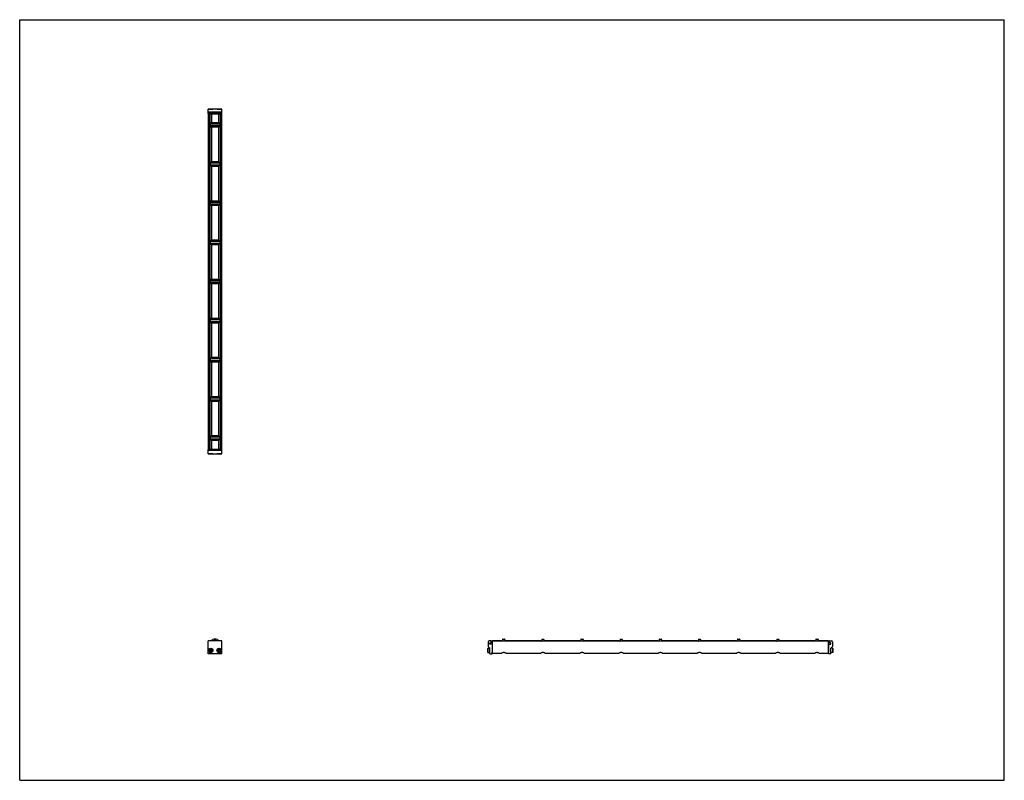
# Model space of a CAD drawing. Header units: inches. Extents: x 0 to 88, y 0 to 68.
import ezdxf

# ---------------------------------------------------------------- set-up
doc = ezdxf.new("R2010")
doc.units = ezdxf.units.IN
doc.header["$LTSCALE"] = 4.84
doc.header["$MEASUREMENT"] = 0
doc.layers.get('0').update_dxf_attribs({"linetype": 'CONTINUOUS'})
for name, color, linetype in [('205977_205978_205979_205978_BL0', 7, 'CONTINUOUS'), ('205977_205978_205979_20597_BL13', 7, 'CONTINUOUS'), ('240826_BL10', 7, 'CONTINUOUS'), ('240826_BL11', 7, 'CONTINUOUS'), ('240826_BL12', 7, 'CONTINUOUS'), ('240826_BL14', 7, 'CONTINUOUS'), ('240826_BL15', 7, 'CONTINUOUS'), ('240826_BL4', 7, 'CONTINUOUS'), ('240826_BL7', 7, 'CONTINUOUS'), ('240826_BL8', 7, 'CONTINUOUS'), ('240826_BL9', 7, 'CONTINUOUS'), ('2410WW_241030_BL16', 7, 'CONTINUOUS'), ('2436WW_243630_BL3', 7, 'CONTINUOUS'), ('9506XXM_950616M_BL1', 7, 'CONTINUOUS'), ('9506XXM_950616M_BL2', 7, 'CONTINUOUS'), ('9506XXM_950616M_BL5', 7, 'CONTINUOUS'), ('9506XXM_950616M_BL6', 7, 'CONTINUOUS')]:
    doc.layers.add(name, color=color, linetype=linetype)

# ---------------------------------------------------------------- blocks, each defined once
blk = doc.blocks.new('205977_205978_205979_205978_BL0', base_point=(29.541, 20.446))
at = {"layer": '205977_205978_205979_205978_BL0', "color": 7, "linetype": 'CONTINUOUS'}
for p, q in [((16.961, 29.576), (16.846, 29.576)), ((16.846, 29.201), (16.846, 29.576)), ((18.062, 29.556), (16.846, 29.556)), ((18.062, 29.474), (16.846, 29.474)), ((16.846, 29.201), (18.062, 29.201)), ((17.711, 29.576), (17.197, 29.576)), ((18.062, 29.576), (17.947, 29.576)), ((18.062, 29.201), (18.062, 29.576)), ((16.846, 11.315), (16.846, 12.465)), ((18.062, 12.465), (16.846, 12.465)), ((18.062, 11.315), (18.062, 12.465)), ((41.862, 12.375), (41.862, 11.972)), ((42.12, 12.465), (41.952, 12.465)), ((42.135, 12.308), (42.135, 12.45)), ((41.866, 11.961), (42.008, 11.82)), ((42.012, 11.33), (42.012, 11.809)), ((42.017, 12.164), (42.017, 12.293)), ((42.017, 12.293), (42.12, 12.293)), ((42.202, 12.164), (42.017, 12.164)), ((42.217, 12.149), (42.217, 11.464)), ((42.217, 11.464), (42.222, 11.464)), ((42.237, 11.33), (42.237, 11.449)), ((18.062, 11.315), (16.846, 11.315)), ((42.027, 11.315), (42.222, 11.315))]:
    blk.add_line(p, q, dxfattribs=at)
for centre, radius, start, end in [((41.952, 12.375), 0.09, 90, 180), ((42.12, 12.45), 0.015, 0, 90), ((41.877, 11.972), 0.015, 180, 225), ((41.997, 11.809), 0.015, 0, 45), ((42.12, 12.308), 0.015, 270, 360), ((42.202, 12.149), 0.015, 0, 90), ((42.222, 11.449), 0.015, 0, 90), ((42.027, 11.33), 0.015, 180, 270), ((42.222, 11.33), 0.015, 270, 360)]:
    blk.add_arc(centre, radius, start, end, dxfattribs=at)
blk = doc.blocks.new('9506XXM_950616M_BL1', base_point=(17.079, 20.508))
at = {"layer": '9506XXM_950616M_BL1', "color": 7, "linetype": 'CONTINUOUS'}
for p, q in [((16.901, 29.194), (16.894, 29.201)), ((17.256, 29.194), (16.901, 29.194)), ((16.961, 29.556), (16.961, 29.598)), ((17.197, 29.556), (17.197, 29.598)), ((17.256, 29.194), (17.263, 29.201)), ((16.988, 11.607), (17.027, 11.689)), ((17.039, 11.532), (16.988, 11.607)), ((17.027, 11.689), (17.118, 11.696)), ((17.13, 11.539), (17.039, 11.532)), ((17.118, 11.696), (17.169, 11.622)), ((17.169, 11.622), (17.13, 11.539))]:
    blk.add_line(p, q, dxfattribs=at)
for radius in [0.197, 0.177]:
    blk.add_circle((17.079, 11.614), radius, dxfattribs=at)
blk = doc.blocks.new('9506XXM_950616M_BL2', base_point=(29.945, 20.508))
at = {"layer": '9506XXM_950616M_BL2', "color": 7, "linetype": 'CONTINUOUS'}
for p, q in [((17.651, 29.194), (17.644, 29.201)), ((18.006, 29.194), (17.651, 29.194)), ((17.711, 29.556), (17.711, 29.598)), ((17.947, 29.556), (17.947, 29.598)), ((18.006, 29.194), (18.013, 29.201)), ((17.738, 11.626), (17.794, 11.698)), ((17.773, 11.542), (17.738, 11.626)), ((17.863, 11.53), (17.773, 11.542)), ((17.794, 11.698), (17.884, 11.687)), ((17.919, 11.603), (17.863, 11.53)), ((17.884, 11.687), (17.919, 11.603)), ((41.854, 11.792), (41.874, 11.811)), ((41.854, 11.437), (41.854, 11.792)), ((41.874, 11.418), (41.874, 11.811)), ((41.874, 11.811), (42.012, 11.811)), ((42.217, 11.733), (42.259, 11.733)), ((42.217, 11.496), (42.259, 11.496)), ((41.854, 11.437), (41.874, 11.418)), ((41.874, 11.418), (42.012, 11.418))]:
    blk.add_line(p, q, dxfattribs=at)
for radius in [0.197, 0.177]:
    blk.add_circle((17.829, 11.614), radius, dxfattribs=at)
blk = doc.blocks.new('2436WW_243630_BL3', base_point=(44.552, 35.49))
at = {"layer": '2436WW_243630_BL3', "color": 7, "linetype": 'CONTINUOUS'}
for p, q in [((16.846, 59.598), (16.846, 29.598)), ((16.846, 59.598), (18.062, 59.598)), ((16.866, 59.598), (16.866, 29.598)), ((16.991, 59.598), (16.991, 58.711)), ((17.141, 59.598), (17.141, 58.786)), ((17.766, 59.598), (17.766, 58.786)), ((17.916, 59.598), (17.916, 58.711)), ((18.041, 59.598), (18.041, 29.598)), ((18.062, 29.598), (18.062, 59.598)), ((16.991, 58.485), (16.991, 55.211)), ((17.766, 58.786), (17.141, 58.786)), ((17.141, 58.41), (17.141, 55.286)), ((17.141, 58.41), (17.766, 58.41)), ((17.766, 58.41), (17.766, 55.286)), ((17.916, 58.485), (17.916, 55.211)), ((16.991, 54.985), (16.991, 51.711)), ((17.766, 55.286), (17.141, 55.286)), ((17.141, 54.91), (17.141, 51.786)), ((17.141, 54.91), (17.766, 54.91)), ((17.766, 54.91), (17.766, 51.786)), ((17.916, 54.985), (17.916, 51.711)), ((16.991, 51.485), (16.991, 48.211)), ((17.766, 51.786), (17.141, 51.786)), ((17.141, 51.41), (17.141, 48.286)), ((17.141, 51.41), (17.766, 51.41)), ((17.766, 51.41), (17.766, 48.286)), ((17.916, 51.485), (17.916, 48.211)), ((16.991, 47.985), (16.991, 44.711)), ((17.766, 48.286), (17.141, 48.286)), ((17.141, 47.91), (17.141, 44.786)), ((17.141, 47.91), (17.766, 47.91)), ((17.766, 47.91), (17.766, 44.786)), ((17.916, 47.985), (17.916, 44.711)), ((16.991, 44.485), (16.991, 41.211)), ((17.766, 44.786), (17.141, 44.786)), ((17.141, 44.41), (17.141, 41.286)), ((17.141, 44.41), (17.766, 44.41)), ((17.766, 44.41), (17.766, 41.286)), ((17.916, 44.485), (17.916, 41.211)), ((16.991, 40.985), (16.991, 37.711)), ((17.766, 41.286), (17.141, 41.286)), ((17.141, 40.91), (17.766, 40.91)), ((17.141, 40.91), (17.141, 37.786)), ((17.766, 40.91), (17.766, 37.786)), ((17.916, 40.985), (17.916, 37.711)), ((16.991, 37.485), (16.991, 34.211)), ((17.766, 37.786), (17.141, 37.786)), ((17.141, 37.41), (17.766, 37.41)), ((17.141, 37.41), (17.141, 34.286)), ((17.766, 37.41), (17.766, 34.286)), ((17.916, 37.485), (17.916, 34.211)), ((16.991, 33.985), (16.991, 30.711)), ((17.766, 34.286), (17.141, 34.286)), ((17.141, 33.91), (17.766, 33.91)), ((17.141, 33.91), (17.141, 30.786)), ((17.766, 33.91), (17.766, 30.786)), ((17.916, 33.985), (17.916, 30.711)), ((16.991, 30.485), (16.991, 29.598)), ((17.766, 30.786), (17.141, 30.786)), ((17.141, 30.41), (17.766, 30.41)), ((17.141, 30.41), (17.141, 29.598)), ((17.766, 30.41), (17.766, 29.598)), ((17.916, 30.485), (17.916, 29.598)), ((16.847, 29.598), (16.846, 29.598)), ((16.866, 29.598), (18.062, 29.598)), ((42.259, 12.456), (42.259, 12.49)), ((42.259, 12.49), (43.071, 12.49)), ((42.259, 11.382), (42.259, 12.427)), ((72.259, 12.427), (42.259, 12.427)), ((43.071, 12.49), (43.071, 12.427)), ((43.447, 12.427), (43.447, 12.49)), ((43.447, 12.49), (46.571, 12.49)), ((46.571, 12.49), (46.571, 12.427)), ((46.947, 12.427), (46.947, 12.49)), ((46.947, 12.49), (50.071, 12.49)), ((50.071, 12.49), (50.071, 12.427)), ((50.447, 12.427), (50.447, 12.49)), ((50.447, 12.49), (53.571, 12.49)), ((53.571, 12.49), (53.571, 12.427)), ((53.947, 12.427), (53.947, 12.49)), ((53.947, 12.49), (57.071, 12.49)), ((57.071, 12.49), (57.071, 12.427)), ((57.447, 12.427), (57.447, 12.49)), ((57.447, 12.49), (60.571, 12.49)), ((60.571, 12.49), (60.571, 12.427)), ((60.947, 12.49), (64.071, 12.49)), ((60.947, 12.427), (60.947, 12.49)), ((64.071, 12.49), (64.071, 12.427)), ((64.447, 12.49), (67.571, 12.49)), ((64.447, 12.427), (64.447, 12.49)), ((67.571, 12.49), (67.571, 12.427)), ((67.947, 12.49), (71.071, 12.49)), ((67.947, 12.427), (67.947, 12.49)), ((71.071, 12.49), (71.071, 12.427)), ((71.447, 12.49), (72.259, 12.49)), ((71.447, 12.427), (71.447, 12.49)), ((72.259, 12.49), (72.259, 11.382)), ((42.259, 11.381), (43.083, 11.381)), ((43.435, 11.381), (46.583, 11.381)), ((46.935, 11.381), (50.083, 11.381)), ((50.435, 11.381), (53.583, 11.381)), ((53.935, 11.381), (57.083, 11.381)), ((57.435, 11.381), (60.583, 11.381)), ((60.935, 11.381), (64.083, 11.381)), ((64.435, 11.381), (67.583, 11.381)), ((67.935, 11.381), (71.083, 11.381)), ((71.435, 11.381), (72.259, 11.381))]:
    blk.add_line(p, q, dxfattribs=at)
for centre, radius, start, end in [((17.141, 58.598), 0.188, 90, 270), ((17.766, 58.598), 0.188, 270, 90), ((17.141, 55.098), 0.188, 90, 270), ((17.766, 55.098), 0.188, 270, 90), ((17.141, 51.598), 0.188, 90, 270), ((17.766, 51.598), 0.188, 270, 90), ((17.141, 48.098), 0.188, 90, 270), ((17.766, 48.098), 0.188, 270, 90), ((17.141, 44.598), 0.188, 90, 270), ((17.766, 44.598), 0.188, 270, 90), ((17.141, 41.098), 0.188, 90, 270), ((17.766, 41.098), 0.188, 270, 90), ((17.141, 37.598), 0.188, 90, 270), ((17.766, 37.598), 0.188, 270, 90), ((17.141, 34.098), 0.188, 90, 270), ((17.766, 34.098), 0.188, 270, 90), ((17.141, 30.598), 0.188, 90, 270), ((17.766, 30.598), 0.188, 270, 90), ((17.454, 12.177), 0.312, 67.61125, 112.38658)]:
    blk.add_arc(centre, radius, start, end, dxfattribs=at)
for points, knots in [([(43.259, 11.418), (43.24, 11.418), (43.211, 11.415), (43.175, 11.407), (43.151, 11.4), (43.129, 11.393), (43.111, 11.387), (43.095, 11.383), (43.086, 11.381), (43.082, 11.381)], [0, 0, 0, 0, 0.317879, 0.467872, 0.607621, 0.734291, 0.844293, 0.933908, 1, 1, 1, 1]), ([(43.436, 11.381), (43.432, 11.381), (43.423, 11.383), (43.407, 11.387), (43.388, 11.393), (43.367, 11.4), (43.343, 11.407), (43.316, 11.413), (43.288, 11.417), (43.269, 11.418), (43.259, 11.418)], [0, 0, 0, 0, 0.066051, 0.155614, 0.265573, 0.39217, 0.531843, 0.681836, 0.839371, 1, 1, 1, 1]), ([(46.759, 11.418), (46.74, 11.418), (46.711, 11.415), (46.675, 11.407), (46.651, 11.4), (46.629, 11.393), (46.611, 11.387), (46.595, 11.383), (46.586, 11.381), (46.582, 11.381)], [0, 0, 0, 0, 0.317879, 0.467872, 0.607621, 0.734291, 0.844293, 0.933908, 1, 1, 1, 1]), ([(46.936, 11.381), (46.932, 11.381), (46.923, 11.383), (46.907, 11.387), (46.888, 11.393), (46.867, 11.4), (46.843, 11.407), (46.816, 11.413), (46.788, 11.417), (46.769, 11.418), (46.759, 11.418)], [0, 0, 0, 0, 0.066051, 0.155614, 0.265573, 0.39217, 0.531843, 0.681836, 0.839371, 1, 1, 1, 1]), ([(50.259, 11.418), (50.24, 11.418), (50.211, 11.415), (50.175, 11.407), (50.151, 11.4), (50.129, 11.393), (50.111, 11.387), (50.095, 11.383), (50.086, 11.381), (50.082, 11.381)], [0, 0, 0, 0, 0.317879, 0.467872, 0.607621, 0.734291, 0.844293, 0.933908, 1, 1, 1, 1]), ([(50.436, 11.381), (50.432, 11.381), (50.423, 11.383), (50.407, 11.387), (50.388, 11.393), (50.367, 11.4), (50.343, 11.407), (50.316, 11.413), (50.288, 11.417), (50.269, 11.418), (50.259, 11.418)], [0, 0, 0, 0, 0.066051, 0.155614, 0.265573, 0.39217, 0.531843, 0.681836, 0.839371, 1, 1, 1, 1]), ([(53.759, 11.418), (53.74, 11.418), (53.711, 11.415), (53.675, 11.407), (53.651, 11.4), (53.629, 11.393), (53.611, 11.387), (53.595, 11.383), (53.586, 11.381), (53.582, 11.381)], [0, 0, 0, 0, 0.317879, 0.467872, 0.607621, 0.734291, 0.844293, 0.933908, 1, 1, 1, 1]), ([(53.936, 11.381), (53.932, 11.381), (53.923, 11.383), (53.907, 11.387), (53.888, 11.393), (53.867, 11.4), (53.843, 11.407), (53.816, 11.413), (53.788, 11.417), (53.769, 11.418), (53.759, 11.418)], [0, 0, 0, 0, 0.066051, 0.155614, 0.265573, 0.39217, 0.531843, 0.681836, 0.839371, 1, 1, 1, 1]), ([(57.259, 11.418), (57.24, 11.418), (57.211, 11.415), (57.175, 11.407), (57.151, 11.4), (57.129, 11.393), (57.111, 11.387), (57.095, 11.383), (57.086, 11.381), (57.082, 11.381)], [0, 0, 0, 0, 0.317879, 0.467872, 0.607621, 0.734291, 0.844293, 0.933908, 1, 1, 1, 1]), ([(57.436, 11.381), (57.432, 11.381), (57.423, 11.383), (57.407, 11.387), (57.388, 11.393), (57.367, 11.4), (57.343, 11.407), (57.316, 11.413), (57.288, 11.417), (57.269, 11.418), (57.259, 11.418)], [0, 0, 0, 0, 0.066051, 0.155614, 0.265573, 0.39217, 0.531843, 0.681836, 0.839371, 1, 1, 1, 1]), ([(60.759, 11.418), (60.74, 11.418), (60.711, 11.415), (60.675, 11.407), (60.651, 11.4), (60.629, 11.393), (60.611, 11.387), (60.595, 11.383), (60.586, 11.381), (60.582, 11.381)], [0, 0, 0, 0, 0.317879, 0.467872, 0.607621, 0.734291, 0.844293, 0.933908, 1, 1, 1, 1]), ([(60.936, 11.381), (60.932, 11.381), (60.923, 11.383), (60.907, 11.387), (60.888, 11.393), (60.867, 11.4), (60.843, 11.407), (60.816, 11.413), (60.788, 11.417), (60.769, 11.418), (60.759, 11.418)], [0, 0, 0, 0, 0.066051, 0.155614, 0.265573, 0.39217, 0.531843, 0.681836, 0.839371, 1, 1, 1, 1]), ([(64.259, 11.418), (64.24, 11.418), (64.211, 11.415), (64.175, 11.407), (64.151, 11.4), (64.129, 11.393), (64.111, 11.387), (64.095, 11.383), (64.086, 11.381), (64.082, 11.381)], [0, 0, 0, 0, 0.317879, 0.467872, 0.607621, 0.734291, 0.844293, 0.933908, 1, 1, 1, 1]), ([(64.436, 11.381), (64.432, 11.381), (64.423, 11.383), (64.407, 11.387), (64.388, 11.393), (64.367, 11.4), (64.343, 11.407), (64.316, 11.413), (64.288, 11.417), (64.269, 11.418), (64.259, 11.418)], [0, 0, 0, 0, 0.066051, 0.155614, 0.265573, 0.39217, 0.531843, 0.681836, 0.839371, 1, 1, 1, 1]), ([(67.759, 11.418), (67.74, 11.418), (67.711, 11.415), (67.675, 11.407), (67.651, 11.4), (67.629, 11.393), (67.611, 11.387), (67.595, 11.383), (67.586, 11.381), (67.582, 11.381)], [0, 0, 0, 0, 0.317879, 0.467872, 0.607621, 0.734291, 0.844293, 0.933908, 1, 1, 1, 1]), ([(67.936, 11.381), (67.932, 11.381), (67.923, 11.383), (67.907, 11.387), (67.888, 11.393), (67.867, 11.4), (67.843, 11.407), (67.816, 11.413), (67.788, 11.417), (67.769, 11.418), (67.759, 11.418)], [0, 0, 0, 0, 0.066051, 0.155614, 0.265573, 0.39217, 0.531843, 0.681836, 0.839371, 1, 1, 1, 1]), ([(71.259, 11.418), (71.24, 11.418), (71.211, 11.415), (71.175, 11.407), (71.151, 11.4), (71.129, 11.393), (71.111, 11.387), (71.095, 11.383), (71.086, 11.381), (71.082, 11.381)], [0, 0, 0, 0, 0.317879, 0.467872, 0.607621, 0.734291, 0.844293, 0.933908, 1, 1, 1, 1]), ([(71.436, 11.381), (71.432, 11.381), (71.423, 11.383), (71.407, 11.387), (71.388, 11.393), (71.367, 11.4), (71.343, 11.407), (71.316, 11.413), (71.288, 11.417), (71.269, 11.418), (71.259, 11.418)], [0, 0, 0, 0, 0.066051, 0.155614, 0.265573, 0.39217, 0.531843, 0.681836, 0.839371, 1, 1, 1, 1])]:
    blk.add_open_spline(points, degree=3, knots=knots, dxfattribs=at)
blk = doc.blocks.new('240826_BL4', base_point=(30.197, 21.447))
at = {"layer": '240826_BL4', "color": 7, "linetype": 'CONTINUOUS'}
for p, q in [((17.016, 30.683), (17.016, 30.513)), ((17.031, 30.698), (17.876, 30.698)), ((17.876, 30.498), (17.031, 30.498)), ((17.204, 30.716), (17.201, 30.698)), ((17.201, 30.498), (17.204, 30.48)), ((17.204, 30.716), (17.704, 30.716)), ((17.704, 30.48), (17.204, 30.48)), ((17.704, 30.716), (17.706, 30.698)), ((17.706, 30.498), (17.704, 30.48)), ((17.891, 30.683), (17.891, 30.513)), ((43.141, 12.427), (43.159, 12.43)), ((43.159, 12.6), (43.159, 12.427)), ((43.174, 12.615), (43.344, 12.615)), ((43.359, 12.6), (43.359, 12.427)), ((43.377, 12.427), (43.359, 12.43))]:
    blk.add_line(p, q, dxfattribs=at)
for centre, radius, start, end in [((17.031, 30.683), 0.015, 90, 180), ((17.031, 30.513), 0.015, 180, 270), ((17.876, 30.683), 0.015, 0, 90), ((17.876, 30.513), 0.015, 270, 360), ((17.454, 12.177), 0.438, 41.19836, 138.80164), ((17.454, 12.177), 0.33, 60.80879, 119.19296), ((17.454, 12.177), 0.322, 63.44672, 116.55146), ((43.174, 12.6), 0.015, 90, 180), ((43.344, 12.6), 0.015, 0, 90)]:
    blk.add_arc(centre, radius, start, end, dxfattribs=at)
blk = doc.blocks.new('9506XXM_950616M_BL5', base_point=(17.079, 59.8))
at = {"layer": '9506XXM_950616M_BL5', "color": 7, "linetype": 'CONTINUOUS'}
for p, q in [((16.901, 60.003), (16.894, 59.995)), ((16.901, 60.003), (17.256, 60.003)), ((17.256, 60.003), (17.263, 59.995)), ((16.961, 59.64), (16.961, 59.598)), ((17.197, 59.64), (17.197, 59.598))]:
    blk.add_line(p, q, dxfattribs=at)
blk = doc.blocks.new('9506XXM_950616M_BL6', base_point=(45.154, 35.71))
at = {"layer": '9506XXM_950616M_BL6', "color": 7, "linetype": 'CONTINUOUS'}
for p, q in [((17.651, 60.003), (17.644, 59.995)), ((17.651, 60.003), (18.006, 60.003)), ((18.006, 60.003), (18.013, 59.995)), ((17.711, 59.64), (17.711, 59.598)), ((17.947, 59.64), (17.947, 59.598)), ((72.301, 11.733), (72.259, 11.733)), ((72.301, 11.496), (72.259, 11.496)), ((72.644, 11.811), (72.506, 11.811)), ((72.663, 11.792), (72.644, 11.811)), ((72.644, 11.811), (72.644, 11.418)), ((72.663, 11.792), (72.663, 11.437)), ((72.644, 11.418), (72.506, 11.418)), ((72.663, 11.437), (72.644, 11.418))]:
    blk.add_line(p, q, dxfattribs=at)
blk = doc.blocks.new('240826_BL7', base_point=(31.947, 23.322))
at = {"layer": '240826_BL7', "color": 7, "linetype": 'CONTINUOUS'}
for p, q in [((17.016, 34.183), (17.016, 34.013)), ((17.031, 34.198), (17.876, 34.198)), ((17.876, 33.998), (17.031, 33.998)), ((17.204, 34.216), (17.201, 34.198)), ((17.201, 33.998), (17.204, 33.98)), ((17.204, 34.216), (17.704, 34.216)), ((17.704, 33.98), (17.204, 33.98)), ((17.704, 34.216), (17.706, 34.198)), ((17.706, 33.998), (17.704, 33.98)), ((17.891, 34.183), (17.891, 34.013)), ((46.641, 12.427), (46.659, 12.43)), ((46.659, 12.6), (46.659, 12.427)), ((46.674, 12.615), (46.844, 12.615)), ((46.859, 12.6), (46.859, 12.427)), ((46.877, 12.427), (46.859, 12.43))]:
    blk.add_line(p, q, dxfattribs=at)
for centre, start, end in [((17.031, 34.183), 90, 180), ((17.031, 34.013), 180, 270), ((17.876, 34.183), 0, 90), ((17.876, 34.013), 270, 360), ((46.674, 12.6), 90, 180), ((46.844, 12.6), 0, 90)]:
    blk.add_arc(centre, 0.015, start, end, dxfattribs=at)
blk = doc.blocks.new('240826_BL8', base_point=(33.697, 25.072))
at = {"layer": '240826_BL8', "color": 7, "linetype": 'CONTINUOUS'}
for p, q in [((17.016, 37.683), (17.016, 37.513)), ((17.031, 37.698), (17.876, 37.698)), ((17.876, 37.498), (17.031, 37.498)), ((17.204, 37.716), (17.201, 37.698)), ((17.201, 37.498), (17.204, 37.48)), ((17.204, 37.716), (17.704, 37.716)), ((17.704, 37.48), (17.204, 37.48)), ((17.704, 37.716), (17.706, 37.698)), ((17.706, 37.498), (17.704, 37.48)), ((17.891, 37.683), (17.891, 37.513)), ((50.141, 12.427), (50.159, 12.43)), ((50.159, 12.6), (50.159, 12.427)), ((50.174, 12.615), (50.344, 12.615)), ((50.359, 12.6), (50.359, 12.427)), ((50.377, 12.427), (50.359, 12.43))]:
    blk.add_line(p, q, dxfattribs=at)
for centre, start, end in [((17.031, 37.683), 90, 180), ((17.031, 37.513), 180, 270), ((17.876, 37.683), 0, 90), ((17.876, 37.513), 270, 360), ((50.174, 12.6), 90, 180), ((50.344, 12.6), 0, 90)]:
    blk.add_arc(centre, 0.015, start, end, dxfattribs=at)
blk = doc.blocks.new('240826_BL9', base_point=(35.447, 26.822))
at = {"layer": '240826_BL9', "color": 7, "linetype": 'CONTINUOUS'}
for p, q in [((17.016, 41.183), (17.016, 41.013)), ((17.031, 41.198), (17.876, 41.198)), ((17.876, 40.998), (17.031, 40.998)), ((17.204, 41.216), (17.201, 41.198)), ((17.201, 40.998), (17.204, 40.98)), ((17.204, 41.216), (17.704, 41.216)), ((17.704, 40.98), (17.204, 40.98)), ((17.704, 41.216), (17.706, 41.198)), ((17.706, 40.998), (17.704, 40.98)), ((17.891, 41.183), (17.891, 41.013)), ((53.641, 12.427), (53.659, 12.43)), ((53.659, 12.6), (53.659, 12.427)), ((53.674, 12.615), (53.844, 12.615)), ((53.859, 12.6), (53.859, 12.427)), ((53.877, 12.427), (53.859, 12.43))]:
    blk.add_line(p, q, dxfattribs=at)
for centre, start, end in [((17.031, 41.183), 90, 180), ((17.031, 41.013), 180, 270), ((17.876, 41.183), 0, 90), ((17.876, 41.013), 270, 360), ((53.674, 12.6), 90, 180), ((53.844, 12.6), 0, 90)]:
    blk.add_arc(centre, 0.015, start, end, dxfattribs=at)
blk = doc.blocks.new('240826_BL10', base_point=(44.197, 35.572))
at = {"layer": '240826_BL10', "color": 7, "linetype": 'CONTINUOUS'}
for p, q in [((17.016, 58.683), (17.016, 58.513)), ((17.031, 58.698), (17.876, 58.698)), ((17.876, 58.498), (17.031, 58.498)), ((17.204, 58.716), (17.201, 58.698)), ((17.201, 58.498), (17.204, 58.48)), ((17.204, 58.716), (17.704, 58.716)), ((17.704, 58.48), (17.204, 58.48)), ((17.704, 58.716), (17.706, 58.698)), ((17.706, 58.498), (17.704, 58.48)), ((17.891, 58.683), (17.891, 58.513)), ((71.141, 12.427), (71.159, 12.43)), ((71.159, 12.6), (71.159, 12.427)), ((71.174, 12.615), (71.344, 12.615)), ((71.359, 12.6), (71.359, 12.427)), ((71.377, 12.427), (71.359, 12.43))]:
    blk.add_line(p, q, dxfattribs=at)
for centre, start, end in [((17.031, 58.683), 90, 180), ((17.031, 58.513), 180, 270), ((17.876, 58.683), 0, 90), ((17.876, 58.513), 270, 360), ((71.174, 12.6), 90, 180), ((71.344, 12.6), 0, 90)]:
    blk.add_arc(centre, 0.015, start, end, dxfattribs=at)
blk = doc.blocks.new('240826_BL11', base_point=(42.447, 33.822))
at = {"layer": '240826_BL11', "color": 7, "linetype": 'CONTINUOUS'}
for p, q in [((17.016, 55.183), (17.016, 55.013)), ((17.031, 55.198), (17.876, 55.198)), ((17.876, 54.998), (17.031, 54.998)), ((17.204, 55.216), (17.201, 55.198)), ((17.201, 54.998), (17.204, 54.98)), ((17.204, 55.216), (17.704, 55.216)), ((17.704, 54.98), (17.204, 54.98)), ((17.704, 55.216), (17.706, 55.198)), ((17.706, 54.998), (17.704, 54.98)), ((17.891, 55.183), (17.891, 55.013)), ((67.641, 12.427), (67.659, 12.43)), ((67.659, 12.6), (67.659, 12.427)), ((67.674, 12.615), (67.844, 12.615)), ((67.859, 12.6), (67.859, 12.427)), ((67.877, 12.427), (67.859, 12.43))]:
    blk.add_line(p, q, dxfattribs=at)
for centre, start, end in [((17.031, 55.183), 90, 180), ((17.031, 55.013), 180, 270), ((17.876, 55.183), 0, 90), ((17.876, 55.013), 270, 360), ((67.674, 12.6), 90, 180), ((67.844, 12.6), 0, 90)]:
    blk.add_arc(centre, 0.015, start, end, dxfattribs=at)
blk = doc.blocks.new('240826_BL12', base_point=(40.697, 32.072))
at = {"layer": '240826_BL12', "color": 7, "linetype": 'CONTINUOUS'}
for p, q in [((17.016, 51.683), (17.016, 51.513)), ((17.031, 51.698), (17.876, 51.698)), ((17.876, 51.498), (17.031, 51.498)), ((17.204, 51.716), (17.201, 51.698)), ((17.201, 51.498), (17.204, 51.48)), ((17.204, 51.716), (17.704, 51.716)), ((17.704, 51.48), (17.204, 51.48)), ((17.704, 51.716), (17.706, 51.698)), ((17.706, 51.498), (17.704, 51.48)), ((17.891, 51.683), (17.891, 51.513)), ((64.141, 12.427), (64.159, 12.43)), ((64.159, 12.6), (64.159, 12.427)), ((64.174, 12.615), (64.344, 12.615)), ((64.359, 12.6), (64.359, 12.427)), ((64.377, 12.427), (64.359, 12.43))]:
    blk.add_line(p, q, dxfattribs=at)
for centre, start, end in [((17.031, 51.683), 90, 180), ((17.031, 51.513), 180, 270), ((17.876, 51.683), 0, 90), ((17.876, 51.513), 270, 360), ((64.174, 12.6), 90, 180), ((64.344, 12.6), 0, 90)]:
    blk.add_arc(centre, 0.015, start, end, dxfattribs=at)
blk = doc.blocks.new('205977_205978_205979_20597_BL13', base_point=(44.751, 35.655))
at = {"layer": '205977_205978_205979_20597_BL13', "color": 7, "linetype": 'CONTINUOUS'}
for p, q in [((16.846, 59.62), (16.846, 59.995)), ((18.062, 59.995), (16.846, 59.995)), ((18.062, 59.62), (18.062, 59.995)), ((18.062, 59.722), (16.846, 59.722)), ((16.846, 59.64), (18.062, 59.64)), ((16.846, 59.62), (16.961, 59.62)), ((17.197, 59.62), (17.711, 59.62)), ((17.947, 59.62), (18.062, 59.62)), ((72.383, 12.308), (72.383, 12.45)), ((72.398, 12.465), (72.566, 12.465)), ((72.656, 12.375), (72.656, 11.972)), ((72.281, 11.33), (72.281, 11.449)), ((72.301, 11.464), (72.296, 11.464)), ((72.301, 12.149), (72.301, 11.464)), ((72.316, 12.164), (72.501, 12.164)), ((72.501, 12.293), (72.398, 12.293)), ((72.501, 12.164), (72.501, 12.293)), ((72.506, 11.33), (72.506, 11.809)), ((72.51, 11.82), (72.652, 11.961)), ((72.491, 11.315), (72.296, 11.315))]:
    blk.add_line(p, q, dxfattribs=at)
for centre, radius, start, end in [((72.398, 12.45), 0.015, 90, 180), ((72.566, 12.375), 0.09, 0, 90), ((72.296, 11.449), 0.015, 90, 180), ((72.316, 12.149), 0.015, 90, 180), ((72.398, 12.308), 0.015, 180, 270), ((72.521, 11.809), 0.015, 135, 180), ((72.641, 11.972), 0.015, 315, 360), ((72.296, 11.33), 0.015, 180, 270), ((72.491, 11.33), 0.015, 270, 360)]:
    blk.add_arc(centre, radius, start, end, dxfattribs=at)
blk = doc.blocks.new('240826_BL14', base_point=(38.947, 30.322))
at = {"layer": '240826_BL14', "color": 7, "linetype": 'CONTINUOUS'}
for p, q in [((17.016, 48.183), (17.016, 48.013)), ((17.031, 48.198), (17.876, 48.198)), ((17.876, 47.998), (17.031, 47.998)), ((17.204, 48.216), (17.201, 48.198)), ((17.201, 47.998), (17.204, 47.98)), ((17.204, 48.216), (17.704, 48.216)), ((17.704, 47.98), (17.204, 47.98)), ((17.704, 48.216), (17.706, 48.198)), ((17.706, 47.998), (17.704, 47.98)), ((17.891, 48.183), (17.891, 48.013)), ((60.641, 12.427), (60.659, 12.43)), ((60.659, 12.6), (60.659, 12.427)), ((60.674, 12.615), (60.844, 12.615)), ((60.859, 12.6), (60.859, 12.427)), ((60.877, 12.427), (60.859, 12.43))]:
    blk.add_line(p, q, dxfattribs=at)
for centre, start, end in [((17.031, 48.183), 90, 180), ((17.031, 48.013), 180, 270), ((17.876, 48.183), 0, 90), ((17.876, 48.013), 270, 360), ((60.674, 12.6), 90, 180), ((60.844, 12.6), 0, 90)]:
    blk.add_arc(centre, 0.015, start, end, dxfattribs=at)
blk = doc.blocks.new('240826_BL15', base_point=(37.197, 28.572))
at = {"layer": '240826_BL15', "color": 7, "linetype": 'CONTINUOUS'}
for p, q in [((17.016, 44.683), (17.016, 44.513)), ((17.031, 44.698), (17.876, 44.698)), ((17.876, 44.498), (17.031, 44.498)), ((17.204, 44.716), (17.201, 44.698)), ((17.201, 44.498), (17.204, 44.48)), ((17.204, 44.716), (17.704, 44.716)), ((17.704, 44.48), (17.204, 44.48)), ((17.704, 44.716), (17.706, 44.698)), ((17.706, 44.498), (17.704, 44.48)), ((17.891, 44.683), (17.891, 44.513)), ((57.141, 12.427), (57.159, 12.43)), ((57.159, 12.6), (57.159, 12.427)), ((57.174, 12.615), (57.344, 12.615)), ((57.359, 12.6), (57.359, 12.427)), ((57.377, 12.427), (57.359, 12.43))]:
    blk.add_line(p, q, dxfattribs=at)
for centre, start, end in [((17.031, 44.683), 90, 180), ((17.031, 44.513), 180, 270), ((17.876, 44.683), 0, 90), ((17.876, 44.513), 270, 360), ((57.174, 12.6), 90, 180), ((57.344, 12.6), 0, 90)]:
    blk.add_arc(centre, 0.015, start, end, dxfattribs=at)
blk = doc.blocks.new('2410WW_241030_BL16', base_point=(17.454, 44.598))
at = {"layer": '2410WW_241030_BL16', "color": 7, "linetype": 'CONTINUOUS'}
for p, q in [((17.299, 58.786), (17.299, 58.716)), ((17.299, 58.48), (17.299, 58.41)), ((17.609, 58.786), (17.609, 58.716)), ((17.609, 58.48), (17.609, 58.41)), ((17.299, 55.286), (17.299, 55.216)), ((17.299, 54.98), (17.299, 54.91)), ((17.609, 55.286), (17.609, 55.216)), ((17.609, 54.98), (17.609, 54.91)), ((17.299, 51.786), (17.299, 51.716)), ((17.299, 51.48), (17.299, 51.41)), ((17.609, 51.786), (17.609, 51.716)), ((17.609, 51.48), (17.609, 51.41)), ((17.299, 48.286), (17.299, 48.216)), ((17.299, 47.98), (17.299, 47.91)), ((17.609, 48.286), (17.609, 48.216)), ((17.609, 47.98), (17.609, 47.91)), ((17.299, 44.786), (17.299, 44.716)), ((17.299, 44.48), (17.299, 44.41)), ((17.609, 44.786), (17.609, 44.716)), ((17.609, 44.48), (17.609, 44.41)), ((17.299, 41.286), (17.299, 41.216)), ((17.299, 40.98), (17.299, 40.91)), ((17.609, 41.286), (17.609, 41.216)), ((17.609, 40.98), (17.609, 40.91)), ((17.299, 37.786), (17.299, 37.716)), ((17.299, 37.48), (17.299, 37.41)), ((17.609, 37.786), (17.609, 37.716)), ((17.609, 37.48), (17.609, 37.41)), ((17.299, 34.286), (17.299, 34.216)), ((17.299, 33.98), (17.299, 33.91)), ((17.609, 34.286), (17.609, 34.216)), ((17.609, 33.98), (17.609, 33.91)), ((17.299, 30.786), (17.299, 30.716)), ((17.299, 30.48), (17.299, 30.41)), ((17.609, 30.786), (17.609, 30.716)), ((17.609, 30.48), (17.609, 30.41))]:
    blk.add_line(p, q, dxfattribs=at)

msp = doc.modelspace()

# ---------------------------------------------------------------- linework, layer by layer
at = {"color": 7, "linetype": 'CONTINUOUS'}
for p, q in [((0, 0), (0, 68)), ((0, 68), (88, 68)), ((88, 0), (88, 68)), ((0, 0), (88, 0))]:
    msp.add_line(p, q, dxfattribs=at)

# ---------------------------------------------------------------- block references
at = {"layer": '205977_205978_205979_205978_BL0'}
msp.add_blockref('205977_205978_205979_205978_BL0', (29.541, 20.446), dxfattribs=at)
at = {"layer": '205977_205978_205979_20597_BL13'}
msp.add_blockref('205977_205978_205979_20597_BL13', (44.751, 35.655), dxfattribs=at)
at = {"layer": '240826_BL10'}
msp.add_blockref('240826_BL10', (44.197, 35.572), dxfattribs=at)
at = {"layer": '240826_BL11'}
msp.add_blockref('240826_BL11', (42.447, 33.822), dxfattribs=at)
at = {"layer": '240826_BL12'}
msp.add_blockref('240826_BL12', (40.697, 32.072), dxfattribs=at)
at = {"layer": '240826_BL14'}
msp.add_blockref('240826_BL14', (38.947, 30.322), dxfattribs=at)
at = {"layer": '240826_BL15'}
msp.add_blockref('240826_BL15', (37.197, 28.572), dxfattribs=at)
at = {"layer": '240826_BL4'}
msp.add_blockref('240826_BL4', (30.197, 21.447), dxfattribs=at)
at = {"layer": '240826_BL7'}
msp.add_blockref('240826_BL7', (31.947, 23.322), dxfattribs=at)
at = {"layer": '240826_BL8'}
msp.add_blockref('240826_BL8', (33.697, 25.072), dxfattribs=at)
at = {"layer": '240826_BL9'}
msp.add_blockref('240826_BL9', (35.447, 26.822), dxfattribs=at)
at = {"layer": '2410WW_241030_BL16'}
msp.add_blockref('2410WW_241030_BL16', (17.454, 44.598), dxfattribs=at)
at = {"layer": '2436WW_243630_BL3'}
msp.add_blockref('2436WW_243630_BL3', (44.552, 35.49), dxfattribs=at)
at = {"layer": '9506XXM_950616M_BL1'}
msp.add_blockref('9506XXM_950616M_BL1', (17.079, 20.508), dxfattribs=at)
at = {"layer": '9506XXM_950616M_BL2'}
msp.add_blockref('9506XXM_950616M_BL2', (29.945, 20.508), dxfattribs=at)
at = {"layer": '9506XXM_950616M_BL5'}
msp.add_blockref('9506XXM_950616M_BL5', (17.079, 59.8), dxfattribs=at)
at = {"layer": '9506XXM_950616M_BL6'}
msp.add_blockref('9506XXM_950616M_BL6', (45.154, 35.71), dxfattribs=at)

doc.saveas('drawing.dxf')
